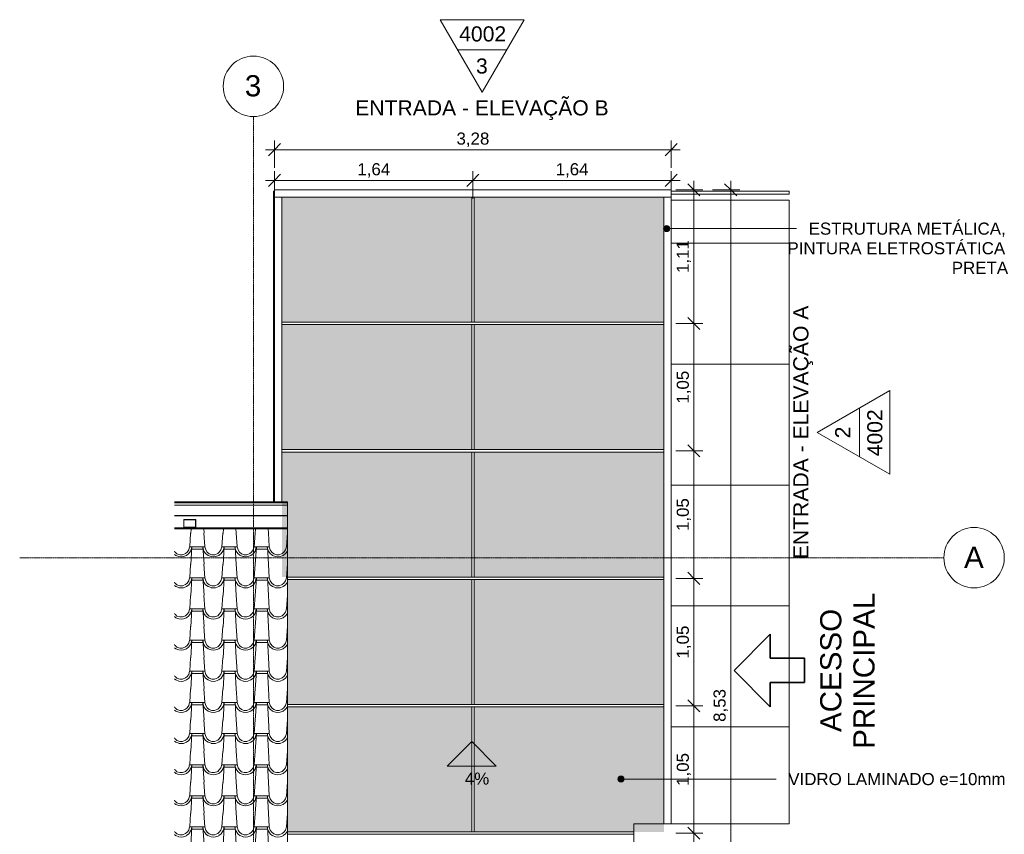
# Model space of a CAD drawing. Header units: millimetres. Extents: x -12134 to 14098, y -6837 to 7978.
# Tile 2 of 5: x -12134 to -3991, y -2960 to 3774. Entities that reach past the tile are written whole.
import ezdxf

# ---------------------------------------------------------------- set-up
doc = ezdxf.new("R2010")
doc.units = ezdxf.units.MM
doc.linetypes.add('_Tracejado médio', pattern=[4, 3, -1])
doc.linetypes.add('_Traço - ponto', pattern=[16, 12, -2, 0, -2])
for name, color, linetype, lineweight in [('A-ANNO-DIMS', 211, 'Continuous', 9), ('A-ANNO-DIMS-50', 211, 'Continuous', 9), ('A-ANNO-NOTE', 131, 'Continuous', 9), ('A-ANNO-NOTE-MEDM', 131, 'Continuous', 35), ('A-DETL', 90, 'Continuous', 18), ('A-FLOR', 192, 'Continuous', 18), ('A-FLOR-HRAL', 11, 'Continuous', 18), ('A-FLOR-PATT', 8, 'Continuous', 18), ('A-GENM', 13, 'Continuous', 18), ('A-GLAZ-CURT', 52, 'Continuous', 18), ('A-GLAZ-CWMG', 51, 'Continuous', 18), ('A-ROOF', 132, 'Continuous', 18), ('A-ROOF-OTLN', 132, 'Continuous', 18), ('A-ROOF-PATT', 132, 'Continuous', 18), ('G-ANNO-SYMB', 111, 'Continuous', 9), ('G-ANNO-TEXT', 231, 'Continuous', 9), ('S-COLS', 52, 'Continuous', 18), ('S-GRID', 1, 'Continuous', 9), ('S-GRID-IDEN', 1, 'Continuous', 9)]:
    doc.layers.add(name, color=color, linetype=linetype, lineweight=lineweight)
doc.styles.add('Arial', font='arial.ttf', dxfattribs={"height": 175})
doc.styles.add('Arial_1', font='arial.ttf', dxfattribs={"height": 125})
doc.styles.add('Arial_2', font='arial.ttf', dxfattribs={"height": 100})
doc.dimstyles.new('Diagonal_-_2_0mm_Arial', dxfattribs={"dimscale": 304.8, "dimtxt": 102.02594, "dimasz": 0.328084, "dimexe": 0.246063, "dimexo": 0.0625, "dimgap": 0.024606, "dimtad": 1, "dimlfac": 0.001, "dimrnd": 0.01, "dimzin": 0, "dimdsep": 46, "dimtxsty": 'Arial_2', "dimblk1": 'OBLIQUE', "dimblk2": 'OBLIQUE', "dimsah": 1, "dimcen": 0.09, "dimdle": 0.246063, "dimadec": 0, "dimazin": 0, "dimtfac": 1, "dimtdec": 4, "dimtix": 1, "dimtmove": 0, "dimatfit": 3, "dimfxl": 0.492126, "dimfxlon": 1, "dimtvp": 1, "dimtolj": 1, "dimtzin": 0, "dimarcsym": 2})

# ---------------------------------------------------------------- blocks, each defined once
blk = doc.blocks.new('Railing - Railing-3945987-COBERTURA DE VIDRO - ENTRADA')
at = {"layer": 'A-FLOR-HRAL'}
for p, q in [((-5769.5, 2331.5), (-6745.8, 2331.5)), ((-6745.8, 2281.5), (-5769.5, 2281.5))]:
    blk.add_line(p, q, dxfattribs=at)
blk = doc.blocks.new('System Panel - Vidro 2cm escuro2-4253584-COBERTURA DE VIDRO - ENTRADA')
at = {"layer": 'A-GLAZ-CURT'}
blk.add_hatch(color=256, dxfattribs=at).paths.add_polyline_path([(-8375.8, 1273.4), (-6805.8, 1273.4), (-6805.8, 2306.6), (-8375.8, 2306.6), (-8375.8, 1674.7)], flags=0)
blk.add_line((-6805.8, 2306.6), (-8375.8, 2306.6), dxfattribs=at)
blk = doc.blocks.new('Rectangular Mullion - 6x12 cm metal-3947379-COBERTURA DE VIDRO - ENTRADA')
at = {"layer": 'A-GLAZ-CWMG'}
for p, q in [((-10025.8, 2308.2), (-10025.8, 2368.1)), ((-8385.8, 2368.1), (-10025.8, 2368.1)), ((-8385.8, 2308.2), (-10025.8, 2308.2))]:
    blk.add_line(p, q, dxfattribs=at)
blk = doc.blocks.new('Rectangular Mullion - 6x12 cm metal-4019200-COBERTURA DE VIDRO - ENTRADA')
at = {"layer": 'A-GLAZ-CWMG'}
for p, q in [((-6805.8, 2308.2), (-6745.8, 2308.2)), ((-6805.8, 1264.8), (-6805.8, 2308.2)), ((-6745.8, 1264.8), (-6745.8, 2308.2))]:
    blk.add_line(p, q, dxfattribs=at)
blk = doc.blocks.new('System Panel - Vidro 2cm escuro2-V1-COBERTURA DE VIDRO - ENTRADA')
at = {"layer": 'A-GLAZ-CURT'}
blk.add_hatch(color=256, dxfattribs=at).paths.add_polyline_path([(-8395.8, -1886.8), (-8395.8, -853.6), (-9918.6, -853.6), (-9918.6, -1886.8)], flags=0)
blk.add_line((-8395.8, -853.6), (-9918.6, -853.6), dxfattribs=at)
blk = doc.blocks.new('Rectangular Mullion - 6x12 cm metal-3947384-COBERTURA DE VIDRO - ENTRADA')
at = {"layer": 'A-GLAZ-CWMG'}
for p, q in [((-6745.8, 2368.1), (-8385.8, 2368.1)), ((-6745.8, 2368.1), (-6745.8, 2308.2)), ((-6745.8, 2308.2), (-8385.8, 2308.2))]:
    blk.add_line(p, q, dxfattribs=at)
blk = doc.blocks.new('Rectangular Mullion - 6x12 cm metal-4019202-COBERTURA DE VIDRO - ENTRADA')
at = {"layer": 'A-GLAZ-CWMG'}
for p, q in [((-6805.8, 211.4), (-6805.8, 1264.8)), ((-6745.8, 211.4), (-6745.8, 1264.8))]:
    blk.add_line(p, q, dxfattribs=at)
blk = doc.blocks.new('Rectangular Mullion - 6x12 cm metal-V5-COBERTURA DE VIDRO - ENTRADA')
at = {"layer": 'A-GLAZ-CWMG'}
for p, q in [((-6805.8, -2874.7), (-6805.8, -1895.4)), ((-6745.8, -2874.7), (-6745.8, -1895.4))]:
    blk.add_line(p, q, dxfattribs=at)
blk = doc.blocks.new('Rectangular Mullion - 6x12 cm metal-4019204-COBERTURA DE VIDRO - ENTRADA')
at = {"layer": 'A-GLAZ-CWMG'}
for p, q in [((-10025.8, 2308.2), (-9965.8, 2308.2)), ((-10025.8, 2308.2), (-10025.8, 1264.8)), ((-9965.8, 2308.2), (-9965.8, 1264.8))]:
    blk.add_line(p, q, dxfattribs=at)
blk = doc.blocks.new('Rectangular Mullion - 6x12 cm metal-4019205-COBERTURA DE VIDRO - ENTRADA')
at = {"layer": 'A-GLAZ-CWMG'}
for p, q in [((-10025.8, 1264.8), (-10025.8, 211.4)), ((-9965.8, 1264.8), (-9965.8, 211.4))]:
    blk.add_line(p, q, dxfattribs=at)
blk = doc.blocks.new('Rectangular Mullion - 6x12 cm metal-V6-COBERTURA DE VIDRO - ENTRADA')
at = {"layer": 'A-GLAZ-CWMG'}
for p, q in [((-10025.8, 211.4), (-10025.8, -211.6)), ((-9965.8, 211.4), (-9965.8, -211.6)), ((-10025.8, -432.2), (-10025.8, -433.6)), ((-9965.8, -432.2), (-9965.8, -433.6))]:
    blk.add_line(p, q, dxfattribs=at)
blk = doc.blocks.new('Rectangular Mullion - 2x5 cm metal-3947375-COBERTURA DE VIDRO - ENTRADA')
at = {"layer": 'A-GLAZ-CWMG'}
for p, q in [((-8385.8, 1273.4), (-6805.8, 1273.4)), ((-8385.8, 1253.4), (-6805.8, 1253.4))]:
    blk.add_line(p, q, dxfattribs=at)
blk = doc.blocks.new('Rectangular Mullion - 2x5 cm metal-3947376-COBERTURA DE VIDRO - ENTRADA')
at = {"layer": 'A-GLAZ-CWMG'}
for p, q in [((-9965.8, 1273.4), (-8385.8, 1273.4)), ((-9965.8, 1253.4), (-8385.8, 1253.4))]:
    blk.add_line(p, q, dxfattribs=at)
blk = doc.blocks.new('Rectangular Mullion - 2x5 cm metal-V7-COBERTURA DE VIDRO - ENTRADA')
at = {"layer": 'A-GLAZ-CWMG'}
for p, q in [((-9918.6, -833.4), (-8385.8, -833.4)), ((-9918.6, -853.4), (-8385.8, -853.4))]:
    blk.add_line(p, q, dxfattribs=at)
blk = doc.blocks.new('Rectangular Mullion - 2x5 cm metal-V8-COBERTURA DE VIDRO - ENTRADA')
at = {"layer": 'A-GLAZ-CWMG'}
for p, q in [((-8385.8, -2940.2), (-7054.9, -2940.2)), ((-8385.8, -2960.2), (-7054.9, -2960.2))]:
    blk.add_line(p, q, dxfattribs=at)
blk = doc.blocks.new('Rectangular Mullion - 2x5 cm metal-V10-COBERTURA DE VIDRO - ENTRADA')
at = {"layer": 'A-GLAZ-CWMG'}
for p, q in [((-8395.8, 2306.8), (-8375.8, 2306.8)), ((-8395.8, 2306.8), (-8395.8, 1273.4)), ((-8375.8, 2306.8), (-8375.8, 1273.4)), ((-8375.8, 1273.4), (-8395.8, 1273.4))]:
    blk.add_line(p, q, dxfattribs=at)
blk = doc.blocks.new('Generic Models 1 - Generic Models 24-4258923-COBERTURA DE VIDRO - ENTRADA')
at = {"layer": 'A-GENM'}
for p, q in [((-10677.4, -359.1), (-10777.4, -359.1)), ((-10777.4, -359.1), (-10777.4, -424.1)), ((-10775.4, -361.1), (-10679.4, -361.1)), ((-10775.4, -422.1), (-10775.4, -361.1)), ((-10679.4, -361.1), (-10679.4, -422.1)), ((-10677.4, -424.1), (-10677.4, -359.1)), ((-10777.4, -424.1), (-10677.4, -424.1)), ((-10777.4, -433.6), (-10777.4, -432.2)), ((-10679.4, -422.1), (-10775.4, -422.1)), ((-10677.4, -432.2), (-10677.4, -433.6)), ((-7189.6, -6518.3), (-7189.6, -6618.3)), ((-7124.6, -6518.3), (-7189.6, -6518.3)), ((-7187.6, -6520.3), (-7126.6, -6520.3)), ((-7187.6, -6616.3), (-7187.6, -6520.3)), ((-7126.6, -6520.3), (-7126.6, -6616.3)), ((-7124.6, -6618.3), (-7124.6, -6518.3)), ((-7101.5, -6518.3), (-7100.1, -6518.3)), ((-7189.6, -6618.3), (-7124.6, -6618.3)), ((-7126.6, -6616.3), (-7187.6, -6616.3)), ((-7100.1, -6618.3), (-7101.5, -6618.3))]:
    blk.add_line(p, q, dxfattribs=at)
blk = doc.blocks.new('ORNAMENTO SUPERIOR - ORNAMENTO SUPERIOR-4323885-COBERTURA DE VIDRO - ENTRADA')
at = {"layer": 'A-GENM'}
for p, q in [((-7054.9, -2874.7), (-7054.9, -3655.1)), ((-5769.5, -2874.7), (-7054.9, -2874.7)), ((-6770.8, -3655.1), (-6770.8, -3440))]:
    blk.add_line(p, q, dxfattribs=at)
blk = doc.blocks.new('Grid - Head Grid-11506-COBERTURA DE VIDRO - ENTRADA')
at = {"layer": 'S-GRID-IDEN'}
blk.add_circle((0, 0), 5, dxfattribs=at)
blk = doc.blocks.new('Elevation - Elevation mark-2836346-COBERTURA DE VIDRO - ENTRADA')
at = {"layer": 'G-ANNO-SYMB'}
for p, q in [((0, 8), (-6.93, -4)), ((6.93, -4), (0, 8)), ((4.04, 1), (-4.04, 1)), ((-6.93, -4), (6.93, -4))]:
    blk.add_line(p, q, dxfattribs=at)
blk = doc.blocks.new('DIMBLOCK1-COBERTURA DE VIDRO - ENTRADA')
at = {"layer": 'A-ANNO-DIMS-50'}
for p, q in [((-10025.8, 2549.3), (-10025.8, 2774.3)), ((-6745.8, 2549.3), (-6745.8, 2774.3)), ((-10100.8, 2699.3), (-6670.8, 2699.3)), ((-10025.8, 2699.3), (-10025.8, 2549.3)), ((-6745.8, 2699.3), (-6745.8, 2549.3))]:
    blk.add_line(p, q, dxfattribs=at)
at = {"layer": 'A-ANNO-DIMS-50', "lineweight": 18}
for p, q in [((-10025.8, 2699.3), (-10075.8, 2649.3)), ((-10025.8, 2699.3), (-9975.8, 2749.3)), ((-6745.8, 2699.3), (-6795.8, 2649.3)), ((-6745.8, 2699.3), (-6695.8, 2749.3))]:
    blk.add_line(p, q, dxfattribs=at)
at = {"layer": 'A-ANNO-DIMS-50', "color": 0, "insert": (-8521.5, 2841.4), "char_height": 100, "width": 325.653, "attachment_point": 1, "line_spacing_factor": 0.941778, "style": 'Arial_2'}
blk.add_mtext('3,28', dxfattribs=at)
blk = doc.blocks.new('_Oblique')
at = {"color": 0, "linetype": 'ByBlock', "lineweight": -2}
blk.add_line((-0.5, -0.5), (0.5, 0.5), dxfattribs=at)
blk = doc.blocks.new('DIMBLOCK2-COBERTURA DE VIDRO - ENTRADA')
at = {"layer": 'A-ANNO-DIMS-50'}
for p, q in [((-10100.8, 2445.9), (-8385.8, 2445.9)), ((-10025.8, 2295.9), (-10025.8, 2520.9)), ((-10025.8, 2445.9), (-10025.8, 2295.9)), ((-8385.8, 2295.9), (-8385.8, 2520.9)), ((-8385.8, 2445.9), (-8385.8, 2295.9))]:
    blk.add_line(p, q, dxfattribs=at)
at = {"layer": 'A-ANNO-DIMS-50', "lineweight": 18}
for p, q in [((-10025.8, 2445.9), (-10075.8, 2395.9)), ((-10025.8, 2445.9), (-9975.8, 2495.9)), ((-8385.8, 2445.9), (-8435.8, 2395.9)), ((-8385.8, 2445.9), (-8335.8, 2495.9))]:
    blk.add_line(p, q, dxfattribs=at)
at = {"layer": 'A-ANNO-DIMS-50', "color": 0, "insert": (-9341.5, 2587.9), "char_height": 100, "width": 325.653, "attachment_point": 1, "line_spacing_factor": 0.941778, "style": 'Arial_2'}
blk.add_mtext('1,64', dxfattribs=at)
blk = doc.blocks.new('DIMBLOCK3-COBERTURA DE VIDRO - ENTRADA')
at = {"layer": 'A-ANNO-DIMS-50', "lineweight": 18}
for p, q in [((-8385.8, 2445.9), (-8435.8, 2395.9)), ((-8385.8, 2445.9), (-8335.8, 2495.9)), ((-6745.8, 2445.9), (-6795.8, 2395.9)), ((-6745.8, 2445.9), (-6695.8, 2495.9))]:
    blk.add_line(p, q, dxfattribs=at)
at = {"layer": 'A-ANNO-DIMS-50'}
for p, q in [((-8385.8, 2295.9), (-8385.8, 2520.9)), ((-8385.8, 2445.9), (-6670.8, 2445.9)), ((-8385.8, 2445.9), (-8385.8, 2295.9)), ((-6745.8, 2295.9), (-6745.8, 2520.9)), ((-6745.8, 2445.9), (-6745.8, 2295.9))]:
    blk.add_line(p, q, dxfattribs=at)
at = {"layer": 'A-ANNO-DIMS-50', "color": 0, "insert": (-7701.5, 2587.9), "char_height": 100, "width": 325.653, "attachment_point": 1, "line_spacing_factor": 0.941778, "style": 'Arial_2'}
blk.add_mtext('1,64', dxfattribs=at)
blk = doc.blocks.new('DIMBLOCK4-COBERTURA DE VIDRO - ENTRADA')
at = {"layer": 'A-ANNO-DIMS-50'}
for p, q in [((-6557.9, 2443.1), (-6557.9, 1262.4)), ((-6707.9, 2368.1), (-6482.9, 2368.1)), ((-6557.9, 2368.1), (-6707.9, 2368.1)), ((-6707.9, 1262.4), (-6482.9, 1262.4)), ((-6557.9, 1262.4), (-6707.9, 1262.4))]:
    blk.add_line(p, q, dxfattribs=at)
at = {"layer": 'A-ANNO-DIMS-50', "lineweight": 18}
for p, q in [((-6557.9, 2368.1), (-6607.9, 2418.1)), ((-6557.9, 2368.1), (-6507.9, 2318.1)), ((-6557.9, 1262.4), (-6607.9, 1312.4)), ((-6557.9, 1262.4), (-6507.9, 1212.4))]:
    blk.add_line(p, q, dxfattribs=at)
at = {"layer": 'A-ANNO-DIMS-50', "color": 0, "insert": (-6699.9, 1679.6), "char_height": 100, "width": 325.653, "attachment_point": 1, "rotation": 90, "line_spacing_factor": 0.941778, "style": 'Arial_2'}
blk.add_mtext('1,11', dxfattribs=at)
blk = doc.blocks.new('DIMBLOCK5-COBERTURA DE VIDRO - ENTRADA')
at = {"layer": 'A-ANNO-DIMS-50', "lineweight": 18}
for p, q in [((-6557.9, 1262.4), (-6607.9, 1312.4)), ((-6557.9, 1262.4), (-6507.9, 1212.4)), ((-6557.9, 209), (-6607.9, 259)), ((-6557.9, 209), (-6507.9, 159))]:
    blk.add_line(p, q, dxfattribs=at)
at = {"layer": 'A-ANNO-DIMS-50'}
for p, q in [((-6707.9, 1262.4), (-6482.9, 1262.4)), ((-6557.9, 1262.4), (-6707.9, 1262.4)), ((-6557.9, 1262.4), (-6557.9, 209)), ((-6707.9, 209), (-6482.9, 209)), ((-6557.9, 209), (-6707.9, 209))]:
    blk.add_line(p, q, dxfattribs=at)
at = {"layer": 'A-ANNO-DIMS-50', "color": 0, "insert": (-6699.9, 600), "char_height": 100, "width": 325.653, "attachment_point": 1, "rotation": 90, "line_spacing_factor": 0.941778, "style": 'Arial_2'}
blk.add_mtext('1,05', dxfattribs=at)
blk = doc.blocks.new('DIMBLOCK6-COBERTURA DE VIDRO - ENTRADA')
at = {"layer": 'A-ANNO-DIMS-50', "lineweight": 18}
for p, q in [((-6557.9, 209), (-6607.9, 259)), ((-6557.9, 209), (-6507.9, 159)), ((-6557.9, -844.4), (-6607.9, -794.4)), ((-6557.9, -844.4), (-6507.9, -894.4))]:
    blk.add_line(p, q, dxfattribs=at)
at = {"layer": 'A-ANNO-DIMS-50'}
for p, q in [((-6707.9, 209), (-6482.9, 209)), ((-6557.9, 209), (-6707.9, 209)), ((-6557.9, 209), (-6557.9, -844.4)), ((-6707.9, -844.4), (-6482.9, -844.4)), ((-6557.9, -844.4), (-6707.9, -844.4))]:
    blk.add_line(p, q, dxfattribs=at)
at = {"layer": 'A-ANNO-DIMS-50', "color": 0, "insert": (-6699.9, -453.4), "char_height": 100, "width": 325.653, "attachment_point": 1, "rotation": 90, "line_spacing_factor": 0.941778, "style": 'Arial_2'}
blk.add_mtext('1,05', dxfattribs=at)
blk = doc.blocks.new('DIMBLOCK7-COBERTURA DE VIDRO - ENTRADA')
at = {"layer": 'A-ANNO-DIMS-50', "lineweight": 18}
for p, q in [((-6557.9, -844.4), (-6607.9, -794.4)), ((-6557.9, -844.4), (-6507.9, -894.4)), ((-6557.9, -1897.8), (-6607.9, -1847.8)), ((-6557.9, -1897.8), (-6507.9, -1947.8))]:
    blk.add_line(p, q, dxfattribs=at)
at = {"layer": 'A-ANNO-DIMS-50'}
for p, q in [((-6707.9, -844.4), (-6482.9, -844.4)), ((-6557.9, -844.4), (-6707.9, -844.4)), ((-6557.9, -844.4), (-6557.9, -1897.8)), ((-6707.9, -1897.8), (-6482.9, -1897.8)), ((-6557.9, -1897.8), (-6707.9, -1897.8))]:
    blk.add_line(p, q, dxfattribs=at)
at = {"layer": 'A-ANNO-DIMS-50', "color": 0, "insert": (-6699.9, -1506.8), "char_height": 100, "width": 325.653, "attachment_point": 1, "rotation": 90, "line_spacing_factor": 0.941778, "style": 'Arial_2'}
blk.add_mtext('1,05', dxfattribs=at)
blk = doc.blocks.new('DIMBLOCK8-COBERTURA DE VIDRO - ENTRADA')
at = {"layer": 'A-ANNO-DIMS-50', "lineweight": 18}
for p, q in [((-6557.9, -1897.8), (-6607.9, -1847.8)), ((-6557.9, -1897.8), (-6507.9, -1947.8)), ((-6557.9, -2951.2), (-6607.9, -2901.2)), ((-6557.9, -2951.2), (-6507.9, -3001.2))]:
    blk.add_line(p, q, dxfattribs=at)
at = {"layer": 'A-ANNO-DIMS-50'}
for p, q in [((-6707.9, -1897.8), (-6482.9, -1897.8)), ((-6557.9, -1897.8), (-6707.9, -1897.8)), ((-6557.9, -1897.8), (-6557.9, -2951.2)), ((-6707.9, -2951.2), (-6482.9, -2951.2)), ((-6557.9, -2951.2), (-6707.9, -2951.2))]:
    blk.add_line(p, q, dxfattribs=at)
at = {"layer": 'A-ANNO-DIMS-50', "color": 0, "insert": (-6699.9, -2560.2), "char_height": 100, "width": 325.653, "attachment_point": 1, "rotation": 90, "line_spacing_factor": 0.941778, "style": 'Arial_2'}
blk.add_mtext('1,05', dxfattribs=at)
blk = doc.blocks.new('DIMBLOCK9-COBERTURA DE VIDRO - ENTRADA')
at = {"layer": 'A-ANNO-DIMS-50', "lineweight": 18}
for p, q in [((-6557.9, -2951.2), (-6607.9, -2901.2)), ((-6557.9, -2951.2), (-6507.9, -3001.2)), ((-6557.9, -4004.6), (-6607.9, -3954.6)), ((-6557.9, -4004.6), (-6507.9, -4054.6))]:
    blk.add_line(p, q, dxfattribs=at)
at = {"layer": 'A-ANNO-DIMS-50'}
for p, q in [((-6707.9, -2951.2), (-6482.9, -2951.2)), ((-6557.9, -2951.2), (-6707.9, -2951.2)), ((-6557.9, -2951.2), (-6557.9, -4004.6)), ((-6707.9, -4004.6), (-6482.9, -4004.6)), ((-6557.9, -4004.6), (-6707.9, -4004.6))]:
    blk.add_line(p, q, dxfattribs=at)
at = {"layer": 'A-ANNO-DIMS-50', "color": 0, "insert": (-6699.9, -3613.6), "char_height": 100, "width": 325.653, "attachment_point": 1, "rotation": 90, "line_spacing_factor": 0.941778, "style": 'Arial_2'}
blk.add_mtext('1,05', dxfattribs=at)
blk = doc.blocks.new('DIMBLOCK12-COBERTURA DE VIDRO - ENTRADA')
at = {"layer": 'A-ANNO-DIMS-50'}
for p, q in [((-6253.6, -6234), (-6253.6, 2443.1)), ((-6403.6, 2368.1), (-6178.6, 2368.1)), ((-6253.6, 2368.1), (-6403.6, 2368.1)), ((-6403.6, -6159), (-6178.6, -6159)), ((-6253.6, -6159), (-6403.6, -6159))]:
    blk.add_line(p, q, dxfattribs=at)
at = {"layer": 'A-ANNO-DIMS-50', "lineweight": 18}
for p, q in [((-6253.6, 2368.1), (-6303.6, 2418.1)), ((-6253.6, 2368.1), (-6203.6, 2318.1)), ((-6253.6, -6159), (-6303.6, -6109)), ((-6253.6, -6159), (-6203.6, -6209))]:
    blk.add_line(p, q, dxfattribs=at)
at = {"layer": 'A-ANNO-DIMS-50', "color": 0, "insert": (-6395.6, -2031.1), "char_height": 100, "width": 325.653, "attachment_point": 1, "rotation": 90, "line_spacing_factor": 0.941778, "style": 'Arial_2'}
blk.add_mtext('8,53', dxfattribs=at)
blk = doc.blocks.new('Símbolo - Acesso - Acesso-245880-COBERTURA DE VIDRO - ENTRADA')
at = {"layer": 'A-ANNO-NOTE-MEDM'}
for p, q in [((-4.65, -0.36), (1.35, 5.64)), ((7.35, -0.36), (1.35, 5.64)), ((-0.65, -0.36), (-4.65, -0.36)), ((-0.65, -6.01), (-0.65, -0.36)), ((3.35, -0.36), (7.35, -0.36)), ((3.35, -6.01), (3.35, -0.36)), ((3.35, -6.01), (-0.65, -6.01))]:
    blk.add_line(p, q, dxfattribs=at)

msp = doc.modelspace()

# ---------------------------------------------------------------- hatches: boundary and pattern name
at = {"layer": 'A-FLOR-PATT'}
h = msp.add_hatch(dxfattribs=at)
h.set_pattern_fill('FP_1', color=256, style=0, pattern_type=2)
h.set_pattern_definition([(270, (-7771.1, -2073.5), (1000, 6e-14), []), (0, (-7771.1, -2073.5), (0, 1000), [])])
h.paths.add_polyline_path([(-10035.802, -433.618), (-10025.802, -433.618), (-10025.802, -432.184), (-10035.802, -432.184)], flags=0)
h.paths.add_polyline_path([(-10025.802, -211.604), (-10025.802, 2056.472), (-10035.802, 2056.472), (-10035.802, -211.604)], flags=0)
h.paths.add_polyline_path([(-10025.802, 2256.472), (-10025.802, 2356.472), (-10035.802, 2356.472), (-10035.802, 2256.472)], flags=0)
h = msp.add_hatch(dxfattribs=at)
h.set_pattern_fill('FP_4', color=256, style=0, pattern_type=2)
h.set_pattern_definition([(180, (-2771.3, -73.5), (-1e-13, -1000), []), (270, (-2771.3, -73.5), (999.95, 6e-14), [])])
h.paths.add_polyline_path([(-6723.01, -2874.672), (-5769.535, -2874.672), (-5769.535, 2281.472), (-6745.802, 2281.472), (-6745.802, -2874.672)], flags=0)
h.paths.add_polyline_path([(-6745.802, 2331.472), (-5769.535, 2331.472), (-5769.535, 2356.472), (-6745.802, 2356.472)], flags=0)
at = {"layer": 'A-ROOF-PATT'}
h = msp.add_hatch(dxfattribs=at)
h.set_pattern_fill('FP_7', color=256, style=0, pattern_type=2)
h.set_pattern_definition([(99.798, (48.806, 944.587), (-266.7017, 1286.9659), [15.672, -1551.546]), (180, (63.47, 960.03), (-3e-14, -257.393), [17.335, -249.364]), (93.673, (55.473, 814.603), (-266.72883886, 4118.2881084), [145.726, -28999.548]), (180, (267.5, 940.73), (-3e-14, -257.393), [46.672, -220.027]), (180, (267.5, 960.03), (-3e-14, -257.393), [45.339, -221.361]), (107.268, (71.476, 934.29), (-266.703995, 772.17878), [26.954, -2668.465]), (123.668, (83.477, 916.273), (-533.405487, 772.17677), [21.649, -4308.098]), (138.502, (99.479, 902.117), (-2933.719532, 2573.904027), [21.365, -4251.682]), (161.19, (122.148, 894.395), (-800.099973, 257.39147), [23.949, -4765.758]), (172.15, (134.15, 876.378), (-266.70025, -5e-05), [18.846, -1865.714]), (160.426, (115.481, 878.951), (-2933.691569, 1029.593874), [26.89, -5351.196]), (142.329, (90.145, 887.96), (-1066.80115, 772.17687), [25.271, -1659.437]), (125.465, (70.142, 903.404), (-2400.330864, 3346.093074), [25.282, -5031.096]), (266.327, (222.161, 960.03), (-1600.3769996, -24967.11909735), [145.726, -28999.548]), (265.913, (212.826, 1071.996), (-266.675731, -3860.898062), [112.251, -7371.182]), (94.087, (63.474, 960.03), (-266.677069, 3603.505412), [112.251, -7371.182]), (180, (144.82, 894.4), (-3e-14, -257.393), [22.669, -244.03]), (202.115, (170.154, 904.691), (-1866.897612, -772.184533), [27.349, -5442.348]), (220.977, (183.49, 916.273), (-266.7015, -257.390853), [17.663, -3514.933]), (233.494, (196.824, 934.29), (-533.40474, -772.17592), [22.415, -2219.132]), (252.732, (204.826, 960.03), (-533.40876, -1801.74984), [26.954, -2668.465]), (180, (222.16, 960.03), (-3e-14, -257.393), [17.335, -249.364]), (260.202, (222.16, 960.03), (5e-05, -257.39339), [15.672, -1551.546]), (252.058, (219.494, 944.587), (-1066.80501, -3346.110578), [21.644, -4307.16]), (234.535, (212.826, 923.995), (-533.407626, -772.17561), [25.282, -5031.096]), (217.671, (198.16, 903.404), (-266.70075, -257.39281), [25.271, -1659.437]), (199.574, (178.155, 887.96), (-2133.593519, -772.194577), [26.89, -5351.196]), (187.85, (152.82, 878.95), (-1600.1996, -257.39347), [18.846, -1865.714]), (107.942, (55.473, 923.995), (-266.701075, 772.17963), [21.644, -4307.16]), (180, (47.47, 940.73), (-3e-14, -257.393), [46.672, -220.027]), (180, (46.14, 960.03), (-3e-14, -257.393), [45.339, -221.361])])
h.paths.add_polyline_path([(-10854.736, -3261.738), (-9918.615, -3261.738), (-9918.615, -433.618), (-10854.736, -433.618), (-10854.736, -1553.735)], flags=0)
at = {"layer": 'G-ANNO-TEXT'}
h = msp.add_hatch(color=7, dxfattribs=at)
edge = h.paths.add_edge_path(flags=0)
edge.add_arc((-6783.615, 2046.818), 25, 0, 360)
h = msp.add_hatch(color=7, dxfattribs=at)
edge = h.paths.add_edge_path(flags=0)
edge.add_arc((-7160.693, -2503.569), 25, 0, 360)

# ---------------------------------------------------------------- linework, layer by layer
at = {"layer": 'A-DETL', "linetype": '_Tracejado médio'}
for p, q in [((-9918.615, -214.902), (-10854.736, -214.902)), ((-9918.615, -214.902), (-9918.615, -6312.207)), ((-7055.089, -3655.147), (-7055.089, -2874.517)), ((-7055.089, -2874.517), (-5769.535, -2874.517))]:
    msp.add_line(p, q, dxfattribs=at)
at = {"layer": 'A-DETL'}
for p, q in [((-8598.908, -2397.429), (-8395.802, -2194.322)), ((-8395.802, -2194.322), (-8192.696, -2397.429)), ((-8598.908, -2397.429), (-8192.696, -2397.429))]:
    msp.add_line(p, q, dxfattribs=at)
at = {"layer": 'A-FLOR'}
for p, q in [((-10025.802, 2356.472), (-10035.802, 2356.472)), ((-10035.802, 2356.472), (-10035.802, 2256.472)), ((-5769.535, 2356.472), (-6745.802, 2356.472)), ((-10035.802, 2056.472), (-10035.802, -211.604)), ((-10035.802, -432.184), (-10035.802, -433.618))]:
    msp.add_line(p, q, dxfattribs=at)
at = {"layer": 'A-ROOF'}
for p, q in [((-9918.615, -433.618), (-10854.736, -433.618)), ((-9918.615, -6093.492), (-9918.615, -433.618))]:
    msp.add_line(p, q, dxfattribs=at)
at = {"layer": 'A-ROOF-OTLN'}
for p, q in [((-10854.736, -211.604), (-9918.615, -211.604)), ((-10854.736, -216.585), (-9918.615, -216.585)), ((-10854.736, -219.724), (-9918.615, -219.724)), ((-10854.736, -239.738), (-9918.615, -239.738)), ((-9918.615, -211.604), (-9918.615, -239.738)), ((-9918.615, -241.051), (-9918.615, -432.184)), ((-10854.736, -324.389), (-9918.615, -324.389)), ((-10854.736, -327.881), (-9918.615, -327.881)), ((-10854.736, -427.184), (-9918.615, -427.184)), ((-10854.736, -432.184), (-9918.615, -432.184))]:
    msp.add_line(p, q, dxfattribs=at)
at = {"layer": 'G-ANNO-TEXT', "color": 7}
for p, q in [((-6783.615, 2046.818), (-5961.685, 2046.818)), ((-5961.685, 2046.818), (-5710.331, 2046.818)), ((-7160.693, -2503.569), (-5878.828, -2503.569))]:
    msp.add_line(p, q, dxfattribs=at)
for centre in [(-6783.615, 2046.818), (-7160.693, -2503.569)]:
    msp.add_circle(centre, 25, dxfattribs=at)
at = {"layer": 'S-COLS'}
for p, q in [((-10025.802, 2256.472), (-10035.802, 2256.472)), ((-10035.802, 2256.472), (-10035.802, 2056.472)), ((-10035.802, 2056.472), (-10025.802, 2056.472))]:
    msp.add_line(p, q, dxfattribs=at)
at = {"layer": 'S-GRID', "linetype": '_Traço - ponto'}
for p, q in [((-10201.115, 2973.382), (-10201.115, -6836.712)), ((-4490.577, -673.492), (-12134.2, -673.492))]:
    msp.add_line(p, q, dxfattribs=at)

# ---------------------------------------------------------------- block references
at = {"layer": 'A-ANNO-NOTE', "xscale": 50.00000000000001, "yscale": 50.00000000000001, "zscale": 50.00000000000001, "rotation": 89.99999999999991}
msp.add_blockref('Símbolo - Acesso - Acesso-245880-COBERTURA DE VIDRO - ENTRADA', (-5943.887, -1672.991), dxfattribs=at)
at = {"layer": 'A-FLOR-HRAL'}
msp.add_blockref('Railing - Railing-3945987-COBERTURA DE VIDRO - ENTRADA', (0, 0), dxfattribs=at)
at = {"layer": 'A-GENM'}
for name in ['Generic Models 1 - Generic Models 24-4258923-COBERTURA DE VIDRO - ENTRADA', 'ORNAMENTO SUPERIOR - ORNAMENTO SUPERIOR-4323885-COBERTURA DE VIDRO - ENTRADA']:
    msp.add_blockref(name, (0, 0), dxfattribs=at)
at = {"layer": 'A-GLAZ-CURT'}
for name, p in [('System Panel - Vidro 2cm escuro2-4253584-COBERTURA DE VIDRO - ENTRADA', (-1590, 0)), ('System Panel - Vidro 2cm escuro2-4253584-COBERTURA DE VIDRO - ENTRADA', (0, 0)), ('System Panel - Vidro 2cm escuro2-4253584-COBERTURA DE VIDRO - ENTRADA', (-1590, -1053.4)), ('System Panel - Vidro 2cm escuro2-4253584-COBERTURA DE VIDRO - ENTRADA', (0, -1053.4)), ('System Panel - Vidro 2cm escuro2-4253584-COBERTURA DE VIDRO - ENTRADA', (-1590, -2106.8)), ('System Panel - Vidro 2cm escuro2-4253584-COBERTURA DE VIDRO - ENTRADA', (0, -2106.8)), ('System Panel - Vidro 2cm escuro2-V1-COBERTURA DE VIDRO - ENTRADA', (0, 0)), ('System Panel - Vidro 2cm escuro2-4253584-COBERTURA DE VIDRO - ENTRADA', (0, -3160.2)), ('System Panel - Vidro 2cm escuro2-V1-COBERTURA DE VIDRO - ENTRADA', (0, -1053.4)), ('System Panel - Vidro 2cm escuro2-4253584-COBERTURA DE VIDRO - ENTRADA', (0, -4213.6))]:
    msp.add_blockref(name, p, dxfattribs=at)
at = {"layer": 'A-GLAZ-CWMG'}
for name, p in [('Rectangular Mullion - 6x12 cm metal-3947379-COBERTURA DE VIDRO - ENTRADA', (0, 0)), ('Rectangular Mullion - 6x12 cm metal-3947384-COBERTURA DE VIDRO - ENTRADA', (0, 0)), ('Rectangular Mullion - 6x12 cm metal-4019204-COBERTURA DE VIDRO - ENTRADA', (0, 0)), ('Rectangular Mullion - 2x5 cm metal-V10-COBERTURA DE VIDRO - ENTRADA', (0, 0)), ('Rectangular Mullion - 6x12 cm metal-4019200-COBERTURA DE VIDRO - ENTRADA', (0, 0)), ('Rectangular Mullion - 6x12 cm metal-4019205-COBERTURA DE VIDRO - ENTRADA', (0, 0)), ('Rectangular Mullion - 2x5 cm metal-3947376-COBERTURA DE VIDRO - ENTRADA', (0, 0)), ('Rectangular Mullion - 2x5 cm metal-V10-COBERTURA DE VIDRO - ENTRADA', (0, -1053.4)), ('Rectangular Mullion - 2x5 cm metal-3947375-COBERTURA DE VIDRO - ENTRADA', (0, 0)), ('Rectangular Mullion - 6x12 cm metal-4019202-COBERTURA DE VIDRO - ENTRADA', (0, 0)), ('Rectangular Mullion - 6x12 cm metal-V6-COBERTURA DE VIDRO - ENTRADA', (0, 0)), ('Rectangular Mullion - 2x5 cm metal-3947376-COBERTURA DE VIDRO - ENTRADA', (0, -1053.4)), ('Rectangular Mullion - 2x5 cm metal-V10-COBERTURA DE VIDRO - ENTRADA', (0, -2106.8)), ('Rectangular Mullion - 2x5 cm metal-3947375-COBERTURA DE VIDRO - ENTRADA', (0, -1053.4)), ('Rectangular Mullion - 6x12 cm metal-4019202-COBERTURA DE VIDRO - ENTRADA', (0, -1053.4)), ('Rectangular Mullion - 2x5 cm metal-V7-COBERTURA DE VIDRO - ENTRADA', (0, 0)), ('Rectangular Mullion - 2x5 cm metal-V10-COBERTURA DE VIDRO - ENTRADA', (0, -3160.2)), ('Rectangular Mullion - 2x5 cm metal-3947375-COBERTURA DE VIDRO - ENTRADA', (0, -2106.8)), ('Rectangular Mullion - 6x12 cm metal-4019202-COBERTURA DE VIDRO - ENTRADA', (0, -2106.8)), ('Rectangular Mullion - 2x5 cm metal-V7-COBERTURA DE VIDRO - ENTRADA', (0, -1053.4)), ('Rectangular Mullion - 2x5 cm metal-V10-COBERTURA DE VIDRO - ENTRADA', (0, -4213.6)), ('Rectangular Mullion - 2x5 cm metal-3947375-COBERTURA DE VIDRO - ENTRADA', (0, -3160.2)), ('Rectangular Mullion - 6x12 cm metal-V5-COBERTURA DE VIDRO - ENTRADA', (0, 0)), ('Rectangular Mullion - 2x5 cm metal-V7-COBERTURA DE VIDRO - ENTRADA', (0, -2106.8)), ('Rectangular Mullion - 2x5 cm metal-V8-COBERTURA DE VIDRO - ENTRADA', (0, 0))]:
    msp.add_blockref(name, p, dxfattribs=at)
at = {"layer": 'G-ANNO-SYMB', "xscale": 49.99999999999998, "yscale": 49.99999999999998, "zscale": 49.99999999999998}
for p, rotation in [((-8309.598, 3574.115), 180), ((-5138.517, 362.352), 90)]:
    msp.add_blockref('Elevation - Elevation mark-2836346-COBERTURA DE VIDRO - ENTRADA', p, dxfattribs=dict(at, rotation=rotation))
at = {"layer": 'S-GRID-IDEN', "xscale": 49.99999999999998, "yscale": 49.99999999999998, "zscale": 49.99999999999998}
for p, rotation in [((-10201.115, 3223.382), 180), ((-4240.577, -673.492), 89.99999999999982)]:
    msp.add_blockref('Grid - Head Grid-11506-COBERTURA DE VIDRO - ENTRADA', p, dxfattribs=dict(at, rotation=rotation))

# ---------------------------------------------------------------- texts
at = {"layer": 'A-ANNO-NOTE', "char_height": 175, "attachment_point": 1, "rotation": 90, "style": 'Arial'}
for s, insert, width in [('PRINCIPAL', (-5238.93, -2253.971), 1587.34125), ('ACESSO', (-5513.435, -2115.065), 1250.6325)]:
    msp.add_mtext(s, dxfattribs=dict(at, insert=insert, width=width))
at = {"layer": 'G-ANNO-SYMB', "char_height": 125, "attachment_point": 1, "style": 'Arial_1'}
for s, insert, width in [('4002', (-8499.15, 3719.268), 464.97875), ('3', (-8360.097, 3453.841), 116.24469), ('ENTRADA - ELEVAÇÃO B', (-9358.746, 3107.732), 2537.34094)]:
    msp.add_mtext(s, dxfattribs=dict(at, insert=insert, width=width))
at = {"layer": 'G-ANNO-SYMB', "char_height": 125, "attachment_point": 1, "rotation": 90, "style": 'Arial_1'}
for s, insert, width in [('ENTRADA - ELEVAÇÃO A', (-5735.901, -685.5), 2537.34094), ('4002', (-5124.365, 164.904), 464.97875), ('2', (-5389.791, 313.351), 116.24469)]:
    msp.add_mtext(s, dxfattribs=dict(at, insert=insert, width=width))
at = {"layer": 'G-ANNO-TEXT', "color": 7, "char_height": 100, "attachment_point": 1, "style": 'Arial_2'}
for s, insert, width in [('ESTRUTURA METÁLICA, ', (-5608.731, 2096.818), 2012.23563), ('PINTURA ELETROSTÁTICA ', (-5784.018, 1934.761), 2224.68281), ('PRETA', (-4424.721, 1772.704), 577.215), ('4%', (-8452.591, -2449.656), 248.52312), ('VIDRO LAMINADO e=10mm', (-5777.228, -2453.569), 2216.66594)]:
    msp.add_mtext(s, dxfattribs=dict(at, insert=insert, width=width))
at = {"layer": 'S-GRID-IDEN', "char_height": 175, "attachment_point": 1, "style": 'Arial'}
for s, insert, width in [('3', (-10272.304, 3315.333), 168.35437), ('A', (-4323.537, -582.891), 200.42187)]:
    msp.add_mtext(s, dxfattribs=dict(at, insert=insert, width=width))

# ---------------------------------------------------------------- dimensions: what is measured, and where the dimension line sits
at = {"layer": 'A-ANNO-DIMS'}
for base, p1, p2, override, picture, middle in [((-6745.802, 2699.322), (-10025.802, 2549.322), (-6745.802, 2549.322), {"dimpost": '<>', "dimfxl": 3280}, 'DIMBLOCK1-COBERTURA DE VIDRO - ENTRADA', (-8385.802, 2757.914)), ((-8385.802, 2445.905), (-10025.802, 2295.905), (-8385.802, 2295.905), {"dimpost": '<>', "dimfxl": 1640}, 'DIMBLOCK2-COBERTURA DE VIDRO - ENTRADA', (-9205.802, 2504.463)), ((-6745.802, 2445.905), (-8385.802, 2295.905), (-6745.802, 2295.905), {"dimpost": '<>', "dimfxl": 1640}, 'DIMBLOCK3-COBERTURA DE VIDRO - ENTRADA', (-7565.802, 2504.463))]:
    dim = msp.add_linear_dim(base=base, p1=p1, p2=p2, dimstyle='Diagonal_-_2_0mm_Arial', override=override, dxfattribs=at)
    dim.commit()
    dim.dimension.update_dxf_attribs({"geometry": picture, "text_midpoint": middle})
for base, p1, p2, override, picture, middle in [((-6557.852, 1262.372), (-6707.852, 2368.13), (-6707.852, 1262.372), {"dimpost": '<>', "dimfxl": 1105.758053}, 'DIMBLOCK4-COBERTURA DE VIDRO - ENTRADA', (-6615.556, 1815.251)), ((-6253.563, 2368.13), (-6403.563, -6158.99), (-6403.563, 2368.13), {"dimpost": '<>', "dimfxl": 8527.119478}, 'DIMBLOCK12-COBERTURA DE VIDRO - ENTRADA', (-6312.154, -1895.43)), ((-6557.852, 208.972), (-6707.852, 1262.372), (-6707.852, 208.972), {"dimpost": '<>', "dimfxl": 1053.399923}, 'DIMBLOCK5-COBERTURA DE VIDRO - ENTRADA', (-6616.409, 735.672)), ((-6557.852, -844.428), (-6707.852, 208.972), (-6707.852, -844.428), {"dimpost": '<>', "dimfxl": 1053.399923}, 'DIMBLOCK6-COBERTURA DE VIDRO - ENTRADA', (-6616.409, -317.728)), ((-6557.852, -1897.828), (-6707.852, -844.428), (-6707.852, -1897.828), {"dimpost": '<>', "dimfxl": 1053.399923}, 'DIMBLOCK7-COBERTURA DE VIDRO - ENTRADA', (-6616.409, -1371.128)), ((-6557.852, -2951.228), (-6707.852, -1897.828), (-6707.852, -2951.228), {"dimpost": '<>', "dimfxl": 1053.399923}, 'DIMBLOCK8-COBERTURA DE VIDRO - ENTRADA', (-6616.409, -2424.528)), ((-6557.852, -4004.628), (-6707.852, -2951.228), (-6707.852, -4004.628), {"dimpost": '<>', "dimfxl": 1053.399923}, 'DIMBLOCK9-COBERTURA DE VIDRO - ENTRADA', (-6616.409, -3477.928))]:
    dim = msp.add_linear_dim(base=base, p1=p1, p2=p2, angle=90, dimstyle='Diagonal_-_2_0mm_Arial', override=override, dxfattribs=at)
    dim.commit()
    dim.dimension.update_dxf_attribs({"geometry": picture, "text_midpoint": middle})

doc.saveas('drawing.dxf')
